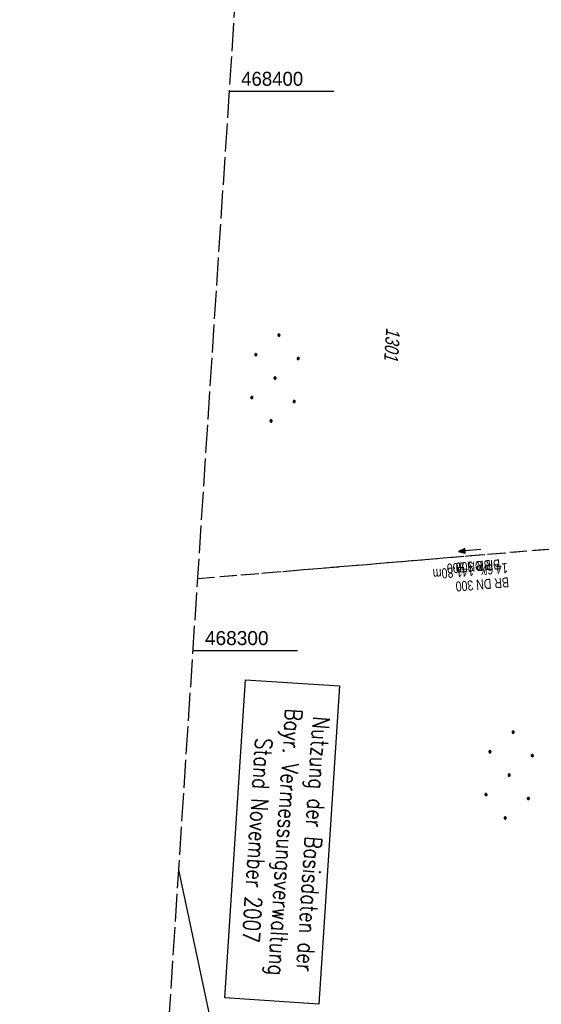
# Model space of a CAD drawing. Extents: x 510891 to 511237, y 467806 to 468748.
# Tile 14 of 28: x 510891 to 510984, y 468237 to 468413. Entities that reach past the tile are written whole.
import ezdxf

# ---------------------------------------------------------------- set-up
doc = ezdxf.new("R2010")
doc.units = 0
doc.header["$LTSCALE"] = 10
doc.header["$MEASUREMENT"] = 0
for name, pattern in [('LT00', [0]), ('LT12', [0.4, 0.3, -0.1]), ('LT14', [0.6, 0.5, -0.1]), ('STRICHLINIE2', [0.375, 0.25, -0.125])]:
    doc.linetypes.add(name, pattern=pattern)
doc.layers.get('0').update_dxf_attribs({"linetype": 'LT00'})
for name, color, linetype in [('--EK_Halt-Pfeil', 4, 'LT00'), ('--EK_Haltung', 7, 'STRICHLINIE2'), ('--EK_Haltung-Text', 140, 'LT00'), ('--EL_Halt-Pfeil', 4, 'LT00'), ('--EL_Haltung', 182, 'STRICHLINIE2'), ('--EL_Haltung-Text', 182, 'LT00'), ('DFK_FLUR_NR', 250, 'LT00'), ('DFK_KATASTER', 250, 'LT00'), ('DFK_NUTZUNG', 250, 'LT00'), ('DFK_STAND', 22, 'LT00'), ('DL', 182, 'LT12'), ('DL_PFEIL', 201, 'LT00'), ('DL_TEXT', 182, 'LT00'), ('V099_RASTER', 250, 'LT00')]:
    doc.layers.add(name, color=color, linetype=linetype)
doc.layers.add('-BLATT_099-RAND', color=7, linetype='LT14', plot=False)
doc.styles.add('Haltungsbeschriftung', font='ARIAL.TTF', dxfattribs={"width": 0.75})
doc.styles.get("Standard").update_dxf_attribs({"font": 'ARIAL.TTF'})
doc.styles.add('Versorgungsltg', font='ARIAL.TTF', dxfattribs={"width": 0.8, "height": 2})

# ---------------------------------------------------------------- blocks, each defined once
blk = doc.blocks.new('Ackerland7')
at = {"layer": 'DFK_NUTZUNG', "color": 0, "linetype": 'ByBlock'}
for p, q in [((-4, 3.93), (-4, 3.67)), ((-3.95, 3.63), (-3.95, 3.97)), ((-3.9, 3.99), (-3.9, 3.61)), ((-3.85, 3.6), (-3.85, 4)), ((-3.8, 3.99), (-3.8, 3.61)), ((-3.75, 3.63), (-3.75, 3.97)), ((-3.7, 3.93), (-3.7, 3.67)), ((-3.65, 3.8), (-3.65, 3.8)), ((3.7, 3.93), (3.7, 3.67)), ((3.75, 3.63), (3.75, 3.97)), ((3.8, 3.99), (3.8, 3.61)), ((3.85, 3.6), (3.85, 4)), ((3.9, 3.99), (3.9, 3.61)), ((3.95, 3.63), (3.95, 3.97)), ((4, 3.93), (4, 3.67)), ((4.05, 3.8), (4.05, 3.8)), ((-7.85, 0.13), (-7.85, -0.13)), ((-7.8, -0.17), (-7.8, 0.17)), ((-7.75, 0.19), (-7.75, -0.19)), ((-7.7, -0.2), (-7.7, 0.2)), ((-7.65, 0.19), (-7.65, -0.19)), ((-7.6, -0.17), (-7.6, 0.17)), ((-7.55, 0.13), (-7.55, -0.13)), ((-7.5, 0), (-7.5, 0)), ((-0.15, 0.13), (-0.15, -0.13)), ((-0.1, -0.17), (-0.1, 0.17)), ((-0.05, 0.19), (-0.05, -0.19)), ((0, -0.2), (0, 0.2)), ((0.05, 0.19), (0.05, -0.19)), ((0.1, -0.17), (0.1, 0.17)), ((0.15, 0.13), (0.15, -0.13)), ((0.2, 0), (0.2, 0)), ((7.55, 0.13), (7.55, -0.13)), ((7.6, -0.17), (7.6, 0.17)), ((7.65, 0.19), (7.65, -0.19)), ((7.7, -0.2), (7.7, 0.2)), ((7.75, 0.19), (7.75, -0.19)), ((7.8, -0.17), (7.8, 0.17)), ((7.85, 0.13), (7.85, -0.13)), ((7.9, 0), (7.9, 0)), ((-4, -3.67), (-4, -3.93)), ((-3.95, -3.97), (-3.95, -3.63)), ((-3.9, -3.61), (-3.9, -3.99)), ((-3.85, -4), (-3.85, -3.6)), ((-3.8, -3.61), (-3.8, -3.99)), ((-3.75, -3.97), (-3.75, -3.63)), ((-3.7, -3.67), (-3.7, -3.93)), ((-3.65, -3.8), (-3.65, -3.8)), ((3.7, -3.67), (3.7, -3.93)), ((3.75, -3.97), (3.75, -3.63)), ((3.8, -3.61), (3.8, -3.99)), ((3.85, -4), (3.85, -3.6)), ((3.9, -3.61), (3.9, -3.99)), ((3.95, -3.97), (3.95, -3.63)), ((4, -3.67), (4, -3.93)), ((4.05, -3.8), (4.05, -3.8))]:
    blk.add_line(p, q, dxfattribs=at)
for points in [[(-3.65, 3.8), (-3.67, 3.89), (-3.73, 3.96), (-3.81, 3.99), (-3.89, 3.99), (-3.97, 3.96), (-4.03, 3.89), (-4.05, 3.8), (-4.03, 3.71), (-3.97, 3.64), (-3.89, 3.6), (-3.81, 3.6), (-3.73, 3.64), (-3.67, 3.71), (-3.65, 3.8)], [(4.05, 3.8), (4.03, 3.89), (3.97, 3.96), (3.89, 3.99), (3.81, 3.99), (3.73, 3.96), (3.67, 3.89), (3.65, 3.8), (3.67, 3.71), (3.73, 3.64), (3.81, 3.61), (3.89, 3.61), (3.97, 3.64), (4.03, 3.71), (4.05, 3.8)], [(-7.5, 0), (-7.52, 0.09), (-7.58, 0.16), (-7.66, 0.19), (-7.74, 0.19), (-7.82, 0.16), (-7.88, 0.09), (-7.9, 0)], [(0.2, 0), (0.18, 0.09), (0.12, 0.16), (0.04, 0.19), (-0.04, 0.19), (-0.12, 0.16), (-0.18, 0.09), (-0.2, 0)], [(-0.2, 0), (-0.18, -0.09), (-0.12, -0.16), (-0.04, -0.19), (0.04, -0.19), (0.12, -0.16), (0.18, -0.09), (0.2, 0)], [(7.9, 0), (7.88, 0.09), (7.82, 0.16), (7.74, 0.19), (7.66, 0.19), (7.58, 0.16), (7.52, 0.09), (7.5, 0)], [(7.5, 0), (7.52, -0.09), (7.58, -0.16), (7.66, -0.19), (7.74, -0.19), (7.82, -0.16), (7.88, -0.09), (7.9, 0)], [(-7.9, 0), (-7.88, -0.09), (-7.82, -0.16), (-7.74, -0.19), (-7.66, -0.19), (-7.58, -0.16), (-7.52, -0.09), (-7.5, 0)], [(-3.65, -3.8), (-3.67, -3.71), (-3.73, -3.64), (-3.81, -3.61), (-3.89, -3.61), (-3.97, -3.64), (-4.03, -3.71), (-4.05, -3.8), (-4.03, -3.89), (-3.97, -3.96), (-3.89, -3.99), (-3.81, -3.99), (-3.73, -3.96), (-3.67, -3.89), (-3.65, -3.8)], [(4.05, -3.8), (4.03, -3.71), (3.97, -3.64), (3.89, -3.61), (3.81, -3.61), (3.73, -3.64), (3.67, -3.71), (3.65, -3.8), (3.67, -3.89), (3.73, -3.96), (3.81, -3.99), (3.89, -3.99), (3.97, -3.96), (4.03, -3.89), (4.05, -3.8)]]:
    blk.add_lwpolyline(points, dxfattribs=at)
blk = doc.blocks.new('SYMB0070')
at = {"color": 0, "linetype": 'ByBlock'}
for p, q in [((-0.5, 0), (0.2, 0)), ((0.5, 0), (0.2, 0.1)), ((0.2, 0.1), (0.2, 0)), ((0.468, 0), (0.21, 0.086)), ((0.21, 0.086), (0.21, -0.086)), ((0.21, -0.086), (0.468, 0)), ((0.22, -0.072), (0.437, 0)), ((0.23, -0.058), (0.405, 0)), ((0.24, -0.045), (0.374, 0)), ((0.342, 0), (0.25, 0.031)), ((0.25, 0.031), (0.25, -0.031)), ((0.25, -0.031), (0.342, 0)), ((0.26, -0.017), (0.31, 0)), ((0.27, -0.003), (0.279, 0))]:
    blk.add_line(p, q, dxfattribs=at)
for points in [[(0.2, 0), (0.2, -0.1), (0.5, 0)], [(0.437, 0), (0.22, 0.072), (0.22, -0.072)], [(0.405, 0), (0.23, 0.058), (0.23, -0.058)], [(0.374, 0), (0.24, 0.045), (0.24, -0.045)], [(0.31, 0), (0.26, 0.017), (0.26, -0.017)], [(0.279, 0), (0.27, 0.003), (0.27, -0.003)]]:
    blk.add_lwpolyline(points, dxfattribs=at)

msp = doc.modelspace()

# ---------------------------------------------------------------- linework, layer by layer
at = {"layer": '--EK_Haltung'}
msp.add_line((511041.33, 468322.79), (510922.7, 468312.84), dxfattribs=at)
at = {"layer": '--EL_Haltung'}
msp.add_line((511041.33, 468322.79), (510922.7, 468312.84), dxfattribs=at)
at = {"layer": '-BLATT_099-RAND'}
msp.add_lwpolyline([(510950.96, 468747.5), (510890.95, 467824.45), (511177.35, 467805.83), (511237.36, 468728.88), (510950.96, 468747.5)], dxfattribs=at)
at = {"layer": 'DFK_KATASTER'}
msp.add_line((510919.32, 468260.83), (510925.51, 468231.76), dxfattribs=at)
at = {"layer": 'DFK_STAND'}
msp.add_lwpolyline([(510948.08, 468293.69), (510944.39, 468236.81), (510927.61, 468237.9), (510931.31, 468294.78)], close=True, dxfattribs=at)
at = {"layer": 'DL'}
msp.add_line((511041.33, 468322.79), (510922.7, 468312.84), dxfattribs=at)
at = {"layer": 'V099_RASTER'}
for p, q in [((510947.1, 468400), (510928.37, 468400)), ((510921.87, 468300), (510940.6, 468300))]:
    msp.add_line(p, q, dxfattribs=at)

# ---------------------------------------------------------------- block references
at = {"layer": '--EK_Halt-Pfeil', "xscale": 3.999999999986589, "yscale": 4, "zscale": 4, "rotation": 184.7959899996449}
msp.add_blockref('SYMB0070', (510971.34, 468317.92), dxfattribs=at)
at = {"layer": '--EL_Halt-Pfeil', "xscale": 3.999999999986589, "yscale": 4, "zscale": 4, "rotation": 184.7959899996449}
msp.add_blockref('SYMB0070', (510971.34, 468317.92), dxfattribs=at)
at = {"layer": 'DFK_NUTZUNG', "rotation": 264.7376999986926}
for p in [(510936.57, 468348.74), (510978.41, 468277.75)]:
    msp.add_blockref('Ackerland7', p, dxfattribs=at)
at = {"layer": 'DL_PFEIL', "xscale": 3.999999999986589, "yscale": 4, "zscale": 4, "rotation": 184.7959899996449}
msp.add_blockref('SYMB0070', (510971.34, 468317.92), dxfattribs=at)

# ---------------------------------------------------------------- texts
at = {"layer": '--EK_Haltung-Text', "style": 'Haltungsbeschriftung', "width": 0.75}
for s, p in [('14.6‰ 141.80m', (510978.07, 468315.69)), ('BR DN 300', (510978.29, 468313.14))]:
    msp.add_text(s, height=1.8, rotation=-175.204, dxfattribs=at).set_placement(p)
at = {"layer": '--EL_Haltung-Text', "style": 'Haltungsbeschriftung', "width": 0.75}
msp.add_text('BR DN 300', height=1.8, rotation=-175.204, dxfattribs=at).set_placement((510976.72, 468316.34))
at = {"layer": 'DFK_FLUR_NR', "oblique": 13.754, "width": 0.75}
msp.add_text('1301', height=2.5, rotation=266.2803, dxfattribs=at).set_placement((510956.45, 468357.8))
at = {"layer": 'DFK_STAND', "insert": (510944.9, 468265.34), "char_height": 3, "width": 55.058, "attachment_point": 2, "rotation": 266.2803, "style": 'Versorgungsltg'}
msp.add_mtext('{\\Fromans|c0;Nutzung der Basisdaten der Bayr. Vermessungsverwaltung\\PStand November 2007}', dxfattribs=at)
at = {"layer": 'DL_TEXT', "style": 'Haltungsbeschriftung', "width": 0.75}
msp.add_text('BR 300', height=1.8, rotation=-175.204, dxfattribs=at).set_placement((510975.07, 468316.24))
at = {"layer": 'V099_RASTER'}
for s, width, p in [(' 468400', 0.951, (510929.6, 468401)), (' 468300', 0.976, (510923.1, 468301))]:
    msp.add_text(s, height=2.5, rotation=0.0004, dxfattribs=dict(at, width=width)).set_placement(p)

doc.saveas('drawing.dxf')
